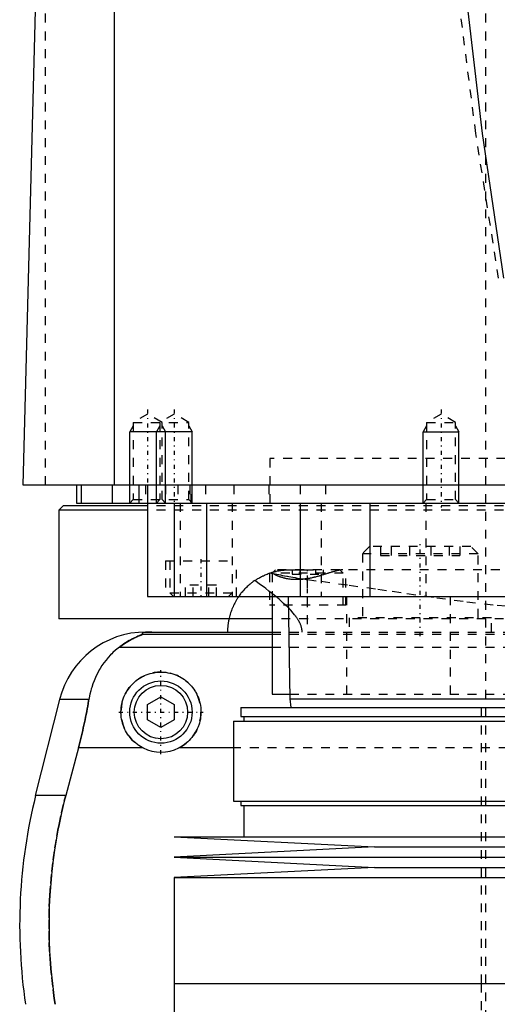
# Model space of a CAD drawing. Extents: x -90 to 90, y -319 to 984.
# Tile 6 of 11: x -62 to -9, y 18 to 129. Entities that reach past the tile are written whole.
import ezdxf

# ---------------------------------------------------------------- set-up
doc = ezdxf.new("R2010")
doc.units = 0
doc.linetypes.add('CENTER', pattern=[1.5, 0.45, -0.5, 0.05, -0.5])
doc.linetypes.add('DASHED', pattern=[2, 1, -1])
for name, color, linetype in [('AM_0', 7, 'CONTINUOUS'), ('AM_10', 7, 'CONTINUOUS'), ('AM_3', 7, 'DASHED'), ('AM_7', 7, 'CENTER')]:
    doc.layers.add(name, color=color, linetype=linetype)

msp = doc.modelspace()

# ---------------------------------------------------------------- linework, layer by layer
at = {"layer": 'AM_0', "color": 7, "linetype": 'CONTINUOUS'}
for p, q in [((-51.74, 76.5), (-51.74, 137.05)), ((-62, 76.5), (-60.5, 133.35)), ((62, 76.5), (-62, 76.5)), ((-56, 76.5), (-56, 74.5)), ((-55.47, 76.5), (-55.47, 74.5)), ((-52, 76.5), (-52, 74.5)), ((-49, 76.5), (-49, 74.5)), ((-48, 76.5), (-48, 64)), ((-57.5, 74.2), (-58, 73.7)), ((-48.01, 74.2), (-57.5, 74.2)), ((-56, 74.5), (56, 74.5)), ((-45, 74.5), (-45, 64)), ((-41.36, 74.5), (-41.36, 64)), ((-30.85, 74.5), (-30.85, 64)), ((-23, 74.5), (-23, 64)), ((-13, 74.5), (-13, 74.5)), ((-58, 73.7), (-58, 61.5)), ((-48.01, 73.7), (-58, 73.7)), ((-48, 64), (48, 64)), ((-34, 64), (-34, 53)), ((-32.18, 64), (-32, 52.5)), ((-34.04, 61.5), (-58, 61.5)), ((-48.19, 60), (-34, 60)), ((-48.57, 59.75), (-34, 59.75)), ((-51.17, 58.31), (-34, 58.31)), ((-60.6, 41.62), (-57.89, 52.43)), ((-54.6, 52.43), (-57.89, 52.43)), ((-48, 51.87), (-46.5, 52.73)), ((-46.5, 52.73), (-45, 51.87)), ((-34, 53), (-32.01, 53)), ((-32, 52.5), (-31.9, 51.5)), ((-32, 52.5), (32, 52.5)), ((-48, 50.13), (-48, 51.87)), ((-45, 51.87), (-45, 50.13)), ((-37.53, 51.5), (-37.53, 50.5)), ((-37.53, 51.5), (37.53, 51.5)), ((-46.5, 49.27), (-48, 50.13)), ((-45, 50.13), (-46.5, 49.27)), ((-38.33, 50), (-38.33, 41)), ((-38.33, 50), (38.33, 50)), ((-37.53, 50.5), (37.53, 50.5)), ((-37.17, 50.5), (-37.17, 50)), ((-55.78, 46.97), (-57.2, 41.62)), ((-48.5, 46.97), (-55.78, 46.97)), ((-38.33, 46.97), (-44.5, 46.97)), ((-57.2, 41.62), (-60.6, 41.62)), ((-38.33, 41), (38.33, 41)), ((-37.53, 41), (-37.53, 40.5)), ((-37.53, 40.5), (37.53, 40.5)), ((-37.17, 40.5), (-37.17, 37)), ((-45, 37), (-22.5, 35.85)), ((-45, 37), (45, 37)), ((-22.5, 35.85), (-45, 34.7)), ((-22.5, 35.85), (22.5, 35.85)), ((-45, 34.7), (-22.5, 33.55)), ((-45, 34.7), (45, 34.7)), ((-22.5, 33.55), (-45, 32.4)), ((-22.5, 33.55), (22.5, 33.55)), ((-45, 32.4), (-45, 20.5)), ((-45, 32.4), (45, 32.4)), ((-45, 20.5), (45, 20.5)), ((-45, 20.5), (-45, 7.1)), ((-45, 20.5), (0, 20.5))]:
    msp.add_line(p, q, dxfattribs=at)
for points in [[(-12.4, 133.35, 0), (-10.36, 116.04, 0), (-7.97, 99.77, 0)], [(-38.84, 61.5, 0), (-38.89, 61.25, 0), (-38.96, 60.74, 0), (-39, 60.25, 0), (-39, 60, 0)], [(-47.52, 60, 0), (-47.53, 60, 0), (-47.54, 60, 0), (-47.55, 60, 0), (-47.55, 60, 0), (-47.56, 60, 0), (-47.57, 60, 0), (-47.57, 60, 0), (-47.58, 60, 0), (-47.59, 60, 0), (-47.6, 60, 0), (-47.61, 60, 0), (-47.61, 60, 0), (-47.62, 60, 0), (-47.63, 60, 0), (-47.64, 60, 0), (-47.65, 60, 0), (-47.66, 60, 0), (-47.66, 60, 0), (-47.67, 60, 0), (-47.67, 60, 0), (-47.68, 60, 0), (-47.69, 60, 0), (-47.69, 60, 0), (-47.7, 60, 0), (-47.71, 60, 0), (-47.71, 60, 0), (-47.72, 60, 0), (-47.73, 60, 0), (-47.73, 60, 0), (-47.74, 60, 0), (-47.75, 60, 0), (-47.76, 60, 0), (-47.76, 60, 0), (-47.77, 60, 0), (-47.78, 60, 0), (-47.78, 60, 0), (-47.79, 60, 0), (-47.8, 60, 0), (-47.81, 60, 0), (-47.81, 60, 0), (-47.81, 60, 0), (-47.82, 60, 0), (-47.83, 59.99, 0), (-47.83, 59.99, 0), (-47.84, 59.99, 0), (-47.85, 59.99, 0), (-47.85, 59.99, 0), (-47.86, 59.99, 0), (-47.86, 59.99, 0), (-47.87, 59.99, 0), (-47.89, 59.99, 0), (-47.93, 59.99, 0), (-47.95, 59.99, 0), (-47.97, 59.99, 0), (-48, 59.99, 0), (-48.03, 59.98, 0), (-48.06, 59.98, 0), (-48.09, 59.98, 0), (-48.11, 59.98, 0), (-48.13, 59.98, 0), (-48.14, 59.98, 0), (-48.16, 59.97, 0), (-48.19, 59.97, 0), (-48.2, 59.97, 0), (-48.21, 59.97, 0), (-48.23, 59.97, 0), (-48.25, 59.96, 0), (-48.26, 59.96, 0), (-48.27, 59.96, 0), (-48.28, 59.96, 0), (-48.3, 59.96, 0), (-48.35, 59.95, 0), (-48.43, 59.93, 0), (-48.49, 59.92, 0), (-48.54, 59.9, 0), (-48.57, 59.89, 0), (-48.58, 59.88, 0), (-48.6, 59.87, 0), (-48.62, 59.86, 0), (-48.63, 59.84, 0), (-48.63, 59.83, 0), (-48.63, 59.81, 0), (-48.63, 59.8, 0), (-48.62, 59.79, 0), (-48.62, 59.78, 0), (-48.6, 59.77, 0), (-48.58, 59.75, 0), (-48.57, 59.75, 0)], [(-48.57, 59.75, 0), (-48.57, 59.75, 0), (-48.57, 59.74, 0), (-48.57, 59.74, 0), (-48.57, 59.74, 0), (-48.57, 59.74, 0), (-48.57, 59.74, 0), (-48.57, 59.73, 0), (-48.58, 59.73, 0), (-48.58, 59.73, 0), (-48.59, 59.72, 0), (-48.59, 59.72, 0), (-48.6, 59.72, 0), (-48.61, 59.71, 0), (-48.62, 59.71, 0), (-48.63, 59.71, 0), (-48.64, 59.7, 0), (-48.65, 59.7, 0), (-48.66, 59.69, 0), (-48.66, 59.69, 0), (-48.68, 59.68, 0), (-48.69, 59.68, 0), (-48.7, 59.68, 0), (-48.71, 59.67, 0), (-48.72, 59.67, 0), (-48.74, 59.66, 0), (-48.74, 59.66, 0), (-48.75, 59.65, 0), (-48.77, 59.65, 0), (-48.79, 59.64, 0), (-48.8, 59.63, 0), (-48.82, 59.63, 0), (-48.84, 59.62, 0), (-48.85, 59.62, 0), (-48.86, 59.61, 0), (-48.88, 59.6, 0), (-48.9, 59.6, 0), (-48.97, 59.57, 0), (-49.1, 59.52, 0), (-49.23, 59.46, 0), (-49.38, 59.39, 0), (-49.46, 59.36, 0), (-49.54, 59.32, 0), (-49.71, 59.23, 0), (-49.9, 59.14, 0), (-50.09, 59.03, 0), (-50.28, 58.92, 0), (-50.48, 58.79, 0), (-50.58, 58.73, 0), (-50.68, 58.66, 0), (-50.88, 58.53, 0), (-51.07, 58.38, 0), (-51.17, 58.31, 0)], [(-51.17, 58.31, 0), (-51.33, 58.19, 0), (-51.62, 57.95, 0), (-51.91, 57.69, 0), (-52.04, 57.56, 0), (-52.18, 57.42, 0), (-52.44, 57.14, 0), (-52.68, 56.85, 0), (-52.91, 56.55, 0), (-53.13, 56.24, 0), (-53.34, 55.91, 0), (-53.44, 55.75, 0), (-53.53, 55.58, 0), (-53.71, 55.24, 0), (-53.87, 54.88, 0), (-54.02, 54.53, 0), (-54.16, 54.16, 0), (-54.28, 53.78, 0), (-54.34, 53.6, 0), (-54.39, 53.4, 0), (-54.49, 53.02, 0), (-54.57, 52.62, 0), (-54.6, 52.43, 0)], [(-48.5, 46.97, 0), (-48.6, 47.02, 0), (-48.8, 47.13, 0), (-49, 47.26, 0), (-49.09, 47.32, 0), (-49.18, 47.39, 0), (-49.36, 47.53, 0), (-49.53, 47.67, 0), (-49.69, 47.82, 0), (-49.84, 47.98, 0), (-49.98, 48.15, 0), (-50.05, 48.24, 0), (-50.12, 48.33, 0), (-50.25, 48.52, 0), (-50.37, 48.71, 0), (-50.49, 48.91, 0), (-50.59, 49.12, 0), (-50.68, 49.33, 0), (-50.72, 49.44, 0), (-50.76, 49.55, 0), (-50.83, 49.76, 0), (-50.88, 49.99, 0), (-50.91, 50.1, 0), (-50.93, 50.21, 0), (-50.96, 50.43, 0), (-50.99, 50.65, 0), (-50.99, 50.76, 0), (-51, 50.87, 0), (-51, 51.08, 0), (-50.99, 51.3, 0), (-50.97, 51.51, 0), (-50.94, 51.73, 0), (-50.9, 51.95, 0), (-50.87, 52.06, 0), (-50.85, 52.17, 0), (-50.78, 52.38, 0), (-50.71, 52.59, 0), (-50.62, 52.8, 0), (-50.53, 53, 0), (-50.43, 53.2, 0), (-50.37, 53.29, 0), (-50.31, 53.39, 0), (-50.19, 53.57, 0), (-50.06, 53.75, 0), (-49.93, 53.92, 0), (-49.78, 54.08, 0), (-49.63, 54.23, 0), (-49.56, 54.3, 0), (-49.48, 54.37, 0), (-49.31, 54.51, 0), (-49.14, 54.65, 0), (-48.95, 54.77, 0), (-48.76, 54.89, 0), (-48.57, 55, 0), (-48.46, 55.05, 0), (-48.36, 55.1, 0), (-48.15, 55.19, 0), (-47.94, 55.26, 0), (-47.72, 55.33, 0), (-47.5, 55.39, 0), (-47.28, 55.43, 0), (-47.16, 55.45, 0), (-47.05, 55.47, 0), (-46.83, 55.49, 0), (-46.61, 55.5, 0), (-46.5, 55.5, 0), (-46.39, 55.5, 0), (-46.17, 55.49, 0), (-45.95, 55.47, 0), (-45.84, 55.45, 0), (-45.72, 55.43, 0), (-45.5, 55.39, 0), (-45.28, 55.33, 0), (-45.06, 55.26, 0), (-44.85, 55.19, 0), (-44.64, 55.1, 0), (-44.54, 55.05, 0), (-44.43, 55, 0), (-44.24, 54.89, 0), (-44.05, 54.77, 0), (-43.86, 54.65, 0), (-43.69, 54.51, 0), (-43.52, 54.37, 0), (-43.44, 54.3, 0), (-43.37, 54.23, 0), (-43.22, 54.08, 0), (-43.07, 53.92, 0), (-42.94, 53.75, 0), (-42.81, 53.57, 0), (-42.69, 53.39, 0), (-42.63, 53.29, 0), (-42.57, 53.2, 0), (-42.47, 53, 0), (-42.38, 52.8, 0), (-42.29, 52.59, 0), (-42.22, 52.38, 0), (-42.15, 52.17, 0), (-42.13, 52.06, 0), (-42.1, 51.95, 0), (-42.06, 51.73, 0), (-42.03, 51.51, 0), (-42.01, 51.3, 0), (-42, 51.08, 0), (-42, 50.87, 0), (-42.01, 50.76, 0), (-42.01, 50.65, 0), (-42.04, 50.43, 0), (-42.07, 50.21, 0), (-42.09, 50.1, 0), (-42.12, 49.99, 0), (-42.17, 49.76, 0), (-42.24, 49.55, 0), (-42.28, 49.44, 0), (-42.32, 49.33, 0), (-42.41, 49.12, 0), (-42.51, 48.91, 0), (-42.63, 48.71, 0), (-42.75, 48.52, 0), (-42.88, 48.33, 0), (-42.95, 48.24, 0), (-43.02, 48.15, 0), (-43.16, 47.98, 0), (-43.31, 47.82, 0), (-43.47, 47.67, 0), (-43.64, 47.53, 0), (-43.82, 47.39, 0), (-43.91, 47.32, 0), (-44, 47.26, 0), (-44.2, 47.13, 0), (-44.4, 47.02, 0), (-44.5, 46.97, 0)], [(-54.6, 52.43, 0), (-54.63, 52.27, 0), (-54.68, 51.97, 0), (-54.73, 51.66, 0), (-54.76, 51.51, 0), (-54.79, 51.35, 0), (-54.85, 51.05, 0), (-54.91, 50.74, 0), (-54.97, 50.44, 0), (-55.03, 50.13, 0), (-55.1, 49.83, 0), (-55.13, 49.68, 0), (-55.16, 49.52, 0), (-55.23, 49.22, 0), (-55.3, 48.92, 0), (-55.37, 48.63, 0), (-55.44, 48.33, 0), (-55.51, 48.03, 0), (-55.55, 47.88, 0), (-55.58, 47.73, 0), (-55.66, 47.42, 0), (-55.74, 47.12, 0), (-55.78, 46.97, 0)], [(-57.2, 41.62, 0), (-57.37, 40.98, 0), (-57.68, 39.69, 0), (-57.96, 38.38, 0), (-58.09, 37.72, 0), (-58.21, 37.05, 0), (-58.43, 35.73, 0), (-58.62, 34.4, 0), (-58.78, 33.07, 0), (-58.9, 31.75, 0), (-58.99, 30.44, 0), (-59.03, 29.79, 0), (-59.06, 29.15, 0), (-59.09, 27.88, 0), (-59.09, 26.64, 0), (-59.07, 25.38, 0), (-59.02, 24.1, 0), (-58.94, 22.8, 0), (-58.88, 22.14, 0), (-58.82, 21.48, 0), (-58.67, 20.16, 0), (-58.5, 18.82, 0), (-58.39, 18.16, 0)]]:
    msp.add_polyline3d(points, dxfattribs=at)
for radius in [3.5, 3]:
    msp.add_circle((-46.5, 51), radius, dxfattribs=at)
for centre, radius, start, end in [((-48.19, 50), 10, 90, 165.9622), ((-46.5, 51), 4.5, 243.6372, 296.3628), ((-2.39, 27.06), 60, 165.9622, 188.533)]:
    msp.add_arc(centre, radius, start, end, dxfattribs=at)
at = {"layer": 'AM_10', "color": 7, "linetype": 'CONTINUOUS'}
for p, q in [((-49.62, 83.16), (-50, 82.5)), ((-46.62, 83.16), (-47, 82.5)), ((-46.38, 83.16), (-46, 82.5)), ((-43.38, 83.16), (-43, 82.5)), ((-16.62, 83.16), (-17, 82.5)), ((-13.38, 83.16), (-13, 82.5)), ((-50, 74.5), (-50, 82.5)), ((-43, 82.5), (-50, 82.5)), ((-47, 74.5), (-47, 82.5)), ((-46, 74.5), (-46, 82.5)), ((-43, 74.5), (-43, 82.5)), ((-17, 74.5), (-17, 82.5)), ((-17, 82.5), (-13, 82.5)), ((-13, 74.5), (-13, 82.5))]:
    msp.add_line(p, q, dxfattribs=at)
at = {"layer": 'AM_3', "color": 6, "linetype": 'DASHED'}
for p, q in [((-10, 613.5), (-10, -10.5)), ((-59.5, 76.5), (-59.5, 135.49)), ((-48, 84.5), (-49.62, 83.56)), ((-46.38, 83.56), (-48, 84.5)), ((-45, 84.5), (-46.62, 83.56)), ((-43.38, 83.56), (-45, 84.5)), ((-15, 84.5), (-16.62, 83.56)), ((-13.38, 83.56), (-15, 84.5)), ((-49.62, 83.56), (-49.62, 74.88)), ((-49.62, 83.56), (-43.38, 83.56)), ((-46.62, 83.56), (-46.62, 74.88)), ((-46.38, 74.88), (-46.38, 83.56)), ((-43.38, 74.88), (-43.38, 83.56)), ((-16.62, 83.56), (-16.62, 74.88)), ((-16.62, 83.56), (-13.38, 83.56)), ((-13.38, 74.88), (-13.38, 83.56)), ((-34.25, 79.5), (-34.25, 74.2)), ((34.25, 79.5), (-34.25, 79.5)), ((-48.25, 76.5), (-48.25, 74.5)), ((-46, 76.5), (-46, 74.5)), ((-44.59, 76.5), (-44.59, 74.5)), ((-43.24, 76.5), (-43.24, 74.5)), ((-43.09, 74.5), (-43.09, 76.5)), ((-41.5, 76.5), (-41.5, 74.5)), ((-38.29, 76.5), (-38.29, 74.5)), ((-34.38, 76.5), (-34.38, 74.5)), ((-30.84, 76.5), (-30.84, 74.5)), ((-28, 76.5), (-28, 74.5)), ((-49.62, 74.88), (-50, 74.5)), ((-49.62, 74.88), (-43.38, 74.88)), ((48.01, 74.2), (-48.01, 74.2)), ((-46.62, 74.88), (-47, 74.5)), ((-46, 74.5), (-46.38, 74.88)), ((-44.34, 74.5), (-44.34, 64)), ((-43, 74.5), (-43.38, 74.88)), ((-38.5, 74.5), (-38.5, 64)), ((-28.48, 74.5), (-28.48, 64)), ((-16.62, 74.88), (-17, 74.5)), ((-16.7, 74.5), (-16.7, 64)), ((-16.62, 74.88), (-13.38, 74.88)), ((-13, 74.5), (-13.38, 74.88)), ((48.01, 73.7), (-48.01, 73.7)), ((-23.04, 69.6), (-23.84, 68.8)), ((-23.84, 68.8), (-23.84, 61.6)), ((-10.84, 68.8), (-23.84, 68.8)), ((-11.64, 69.6), (-23.04, 69.6)), ((-21.8, 69.6), (-21.8, 68.6)), ((-20.61, 69.6), (-20.61, 68.6)), ((-18.54, 69.6), (-18.54, 68.6)), ((-16.15, 69.6), (-16.15, 68.6)), ((-14.07, 69.6), (-14.07, 68.6)), ((-12.88, 69.6), (-12.88, 68.6)), ((-10.84, 68.8), (-11.64, 69.6)), ((-10.84, 61.6), (-10.84, 68.8)), ((-46, 68), (-46, 64)), ((-46, 68), (-38, 68)), ((-45.5, 68), (-45.5, 64.4)), ((-38, 64), (-38, 68)), ((-21.8, 68.6), (-12.88, 68.6)), ((-34.3, 66.61), (-34.3, 63)), ((-33.6, 67), (-34, 66.6)), ((-34, 66.6), (-34, 64)), ((-26, 66.6), (-34, 66.6)), ((33.6, 67), (-33.6, 67)), ((-31.73, 67), (-31.73, 66.5)), ((-31.73, 66.5), (-28.27, 66.5)), ((-30.87, 67), (-30.87, 66.5)), ((-29.13, 67), (-29.13, 66.5)), ((-28.27, 67), (-28.27, 66.5)), ((-26, 66.6), (-26.4, 67)), ((-26, 63), (-26, 66.6)), ((-25.7, 63), (-25.7, 67)), ((-30.04, 65.9), (-30.04, 60)), ((-45.5, 64.4), (-45.1, 64)), ((-45.5, 64.4), (-38.5, 64.4)), ((-43.73, 64), (-43.73, 65.25)), ((-40.27, 65.25), (-43.73, 65.25)), ((-42.87, 64), (-42.87, 65.25)), ((-41.13, 64), (-41.13, 65.25)), ((-40.27, 64), (-40.27, 65.25)), ((-38.9, 64), (-38.5, 64.4)), ((-25.65, 64), (-25.65, 53)), ((-13.98, 64), (-13.98, 53)), ((-25.7, 63), (-34.3, 63)), ((34.04, 61.5), (-34.04, 61.5)), ((-25.34, 61.6), (-25.34, 60)), ((-9.34, 61.6), (-25.34, 61.6)), ((-9.34, 60), (-9.34, 61.6)), ((-34, 60), (34, 60)), ((-34, 59.75), (34, 59.75)), ((-34, 58.31), (34, 58.31)), ((-32.01, 53), (32.01, 53)), ((-10.5, 51.5), (-10.5, 20.5)), ((44.5, 46.97), (-38.33, 46.97)), ((-10.5, 20.5), (-10.5, -10.5))]:
    msp.add_line(p, q, dxfattribs=at)
for points in [[(-8.52, 99.76, 0), (-11.09, 116.03, 0), (-13.28, 133.35, 0)], [(-35.94, 65.78, 0), (-35.9, 65.82, 0), (-35.8, 65.88, 0), (-35.7, 65.94, 0), (-35.65, 65.98, 0), (-35.6, 66.01, 0), (-35.49, 66.07, 0), (-35.39, 66.12, 0), (-35.29, 66.18, 0), (-35.19, 66.23, 0), (-35.08, 66.28, 0), (-35.03, 66.31, 0), (-34.98, 66.33, 0), (-34.87, 66.38, 0), (-34.77, 66.43, 0), (-34.66, 66.47, 0), (-34.55, 66.52, 0), (-34.45, 66.56, 0), (-34.39, 66.58, 0), (-34.34, 66.6, 0), (-34.23, 66.63, 0), (-34.12, 66.67, 0), (-34.07, 66.69, 0)], [(-34.3, 66.61, 0), (-34.3, 66.61, 0), (-34.3, 66.61, 0), (-34.29, 66.61, 0), (-34.29, 66.62, 0), (-34.28, 66.62, 0), (-34.27, 66.62, 0), (-34.26, 66.63, 0), (-34.24, 66.63, 0), (-34.22, 66.64, 0), (-34.2, 66.65, 0), (-34.19, 66.65, 0), (-34.18, 66.65, 0), (-34.15, 66.66, 0), (-34.12, 66.67, 0), (-34.08, 66.68, 0), (-34.05, 66.69, 0), (-34.01, 66.71, 0), (-33.99, 66.71, 0), (-33.97, 66.72, 0), (-33.92, 66.73, 0), (-33.87, 66.74, 0), (-33.85, 66.75, 0)], [(-34.3, 66.61, 0), (-34.3, 66.61, 0), (-34.3, 66.61, 0), (-34.29, 66.61, 0), (-34.29, 66.62, 0), (-34.28, 66.62, 0), (-34.27, 66.62, 0), (-34.26, 66.63, 0), (-34.24, 66.63, 0), (-34.22, 66.64, 0), (-34.2, 66.65, 0), (-34.19, 66.65, 0), (-34.18, 66.65, 0), (-34.15, 66.66, 0), (-34.12, 66.67, 0), (-34.08, 66.68, 0), (-34.05, 66.69, 0), (-34.01, 66.71, 0), (-33.99, 66.71, 0), (-33.97, 66.72, 0), (-33.92, 66.73, 0), (-33.87, 66.74, 0), (-33.85, 66.75, 0)], [(-34.2, 66.65, 0), (-34.1, 66.63, 0), (-33.89, 66.59, 0), (-33.68, 66.54, 0), (-33.58, 66.52, 0), (-33.47, 66.5, 0), (-33.26, 66.46, 0), (-33.04, 66.41, 0), (-32.82, 66.37, 0), (-32.59, 66.32, 0), (-32.36, 66.28, 0), (-32.25, 66.26, 0), (-32.13, 66.24, 0), (-31.9, 66.19, 0), (-31.66, 66.15, 0), (-31.42, 66.11, 0), (-31.17, 66.07, 0), (-30.93, 66.03, 0), (-30.8, 66.01, 0), (-30.68, 65.99, 0), (-30.43, 65.96, 0), (-30.17, 65.92, 0), (-30.04, 65.9, 0)], [(-26.03, 67, 0), (-26.05, 67, 0), (-26.09, 67, 0), (-26.13, 67, 0), (-26.15, 66.99, 0), (-26.18, 66.99, 0), (-26.22, 66.99, 0), (-26.27, 66.98, 0), (-26.32, 66.97, 0), (-26.37, 66.96, 0), (-26.42, 66.95, 0), (-26.45, 66.95, 0), (-26.48, 66.94, 0), (-26.54, 66.93, 0), (-26.59, 66.92, 0), (-26.66, 66.9, 0), (-26.72, 66.89, 0), (-26.78, 66.87, 0), (-26.81, 66.86, 0), (-26.84, 66.85, 0), (-26.91, 66.83, 0), (-26.98, 66.81, 0), (-27.01, 66.81, 0), (-27.05, 66.8, 0), (-27.12, 66.77, 0), (-27.19, 66.75, 0), (-27.23, 66.74, 0), (-27.26, 66.73, 0), (-27.34, 66.71, 0), (-27.41, 66.69, 0), (-27.49, 66.66, 0), (-27.57, 66.64, 0), (-27.65, 66.61, 0), (-27.69, 66.6, 0), (-27.73, 66.59, 0), (-27.81, 66.56, 0), (-27.89, 66.54, 0), (-27.98, 66.51, 0), (-28.06, 66.49, 0), (-28.14, 66.46, 0), (-28.19, 66.45, 0), (-28.23, 66.43, 0), (-28.32, 66.41, 0), (-28.41, 66.38, 0), (-28.49, 66.36, 0), (-28.58, 66.33, 0), (-28.67, 66.31, 0), (-28.72, 66.29, 0), (-28.76, 66.28, 0), (-28.86, 66.25, 0), (-28.95, 66.23, 0), (-29.04, 66.21, 0), (-29.13, 66.18, 0), (-29.23, 66.16, 0), (-29.27, 66.15, 0), (-29.32, 66.14, 0), (-29.42, 66.11, 0), (-29.51, 66.09, 0), (-29.61, 66.07, 0), (-29.7, 66.05, 0), (-29.8, 66.03, 0), (-29.85, 66.03, 0), (-29.89, 66.02, 0), (-29.99, 66, 0), (-30.09, 65.98, 0), (-30.14, 65.98, 0), (-30.18, 65.97, 0), (-30.28, 65.96, 0), (-30.38, 65.94, 0), (-30.43, 65.94, 0), (-30.48, 65.93, 0), (-30.57, 65.92, 0), (-30.67, 65.91, 0), (-30.77, 65.9, 0), (-30.86, 65.9, 0), (-30.96, 65.89, 0), (-31.01, 65.89, 0), (-31.05, 65.89, 0), (-31.15, 65.89, 0), (-31.24, 65.89, 0), (-31.33, 65.89, 0), (-31.43, 65.89, 0), (-31.52, 65.89, 0), (-31.56, 65.89, 0), (-31.61, 65.9, 0), (-31.7, 65.9, 0), (-31.79, 65.91, 0), (-31.87, 65.92, 0), (-31.96, 65.93, 0), (-32.05, 65.94, 0), (-32.09, 65.94, 0), (-32.13, 65.95, 0), (-32.22, 65.96, 0), (-32.3, 65.98, 0), (-32.38, 65.99, 0), (-32.46, 66.01, 0), (-32.54, 66.03, 0), (-32.58, 66.04, 0), (-32.62, 66.05, 0), (-32.69, 66.07, 0), (-32.77, 66.09, 0), (-32.84, 66.11, 0), (-32.91, 66.13, 0), (-32.98, 66.15, 0), (-33.01, 66.16, 0), (-33.05, 66.17, 0), (-33.11, 66.2, 0), (-33.18, 66.22, 0), (-33.21, 66.23, 0), (-33.24, 66.24, 0), (-33.3, 66.27, 0), (-33.36, 66.29, 0), (-33.39, 66.31, 0), (-33.42, 66.32, 0), (-33.48, 66.35, 0), (-33.53, 66.37, 0), (-33.59, 66.4, 0), (-33.64, 66.42, 0), (-33.69, 66.45, 0), (-33.71, 66.46, 0), (-33.74, 66.48, 0), (-33.78, 66.5, 0), (-33.83, 66.53, 0), (-33.87, 66.55, 0), (-33.91, 66.58, 0), (-33.95, 66.6, 0), (-33.97, 66.62, 0), (-33.99, 66.63, 0), (-34.02, 66.65, 0), (-34.05, 66.68, 0), (-34.07, 66.69, 0)], [(-33.85, 66.75, 0), (-33.82, 66.76, 0), (-33.74, 66.78, 0), (-33.67, 66.8, 0), (-33.63, 66.81, 0), (-33.58, 66.82, 0), (-33.5, 66.84, 0), (-33.41, 66.86, 0), (-33.32, 66.87, 0), (-33.22, 66.89, 0), (-33.12, 66.91, 0), (-33.07, 66.92, 0), (-33.02, 66.93, 0), (-32.92, 66.94, 0), (-32.81, 66.95, 0), (-32.69, 66.97, 0), (-32.58, 66.98, 0), (-32.45, 66.99, 0), (-32.39, 66.99, 0), (-32.33, 66.99, 0), (-32.2, 67, 0), (-32.07, 67, 0), (-32, 67, 0)], [(-33.85, 66.75, 0), (-33.82, 66.76, 0), (-33.76, 66.77, 0), (-33.7, 66.79, 0), (-33.66, 66.8, 0), (-33.63, 66.81, 0), (-33.56, 66.82, 0), (-33.49, 66.84, 0), (-33.41, 66.86, 0), (-33.34, 66.87, 0), (-33.26, 66.89, 0), (-33.22, 66.89, 0), (-33.17, 66.9, 0), (-33.09, 66.91, 0), (-33.01, 66.93, 0), (-32.92, 66.94, 0), (-32.83, 66.95, 0), (-32.73, 66.96, 0), (-32.68, 66.97, 0), (-32.63, 66.97, 0), (-32.53, 66.98, 0), (-32.43, 66.99, 0), (-32.38, 66.99, 0)], [(-32.38, 66.99, 0), (-32.3, 66.99, 0), (-32.15, 66.99, 0), (-32, 66.99, 0), (-31.92, 66.98, 0), (-31.84, 66.98, 0), (-31.68, 66.98, 0), (-31.51, 66.98, 0), (-31.35, 66.98, 0), (-31.18, 66.98, 0), (-31.01, 66.98, 0), (-30.92, 66.98, 0), (-30.84, 66.99, 0), (-30.66, 66.99, 0), (-30.49, 66.99, 0), (-30.31, 66.99, 0), (-30.13, 66.99, 0), (-29.96, 67, 0), (-29.87, 67, 0), (-29.78, 67, 0), (-29.61, 67, 0), (-29.43, 67, 0), (-29.34, 67, 0)], [(-35.94, 65.78, 0), (-36, 65.74, 0), (-36.12, 65.66, 0), (-36.24, 65.57, 0), (-36.3, 65.53, 0), (-36.35, 65.48, 0), (-36.47, 65.39, 0), (-36.58, 65.3, 0), (-36.68, 65.2, 0), (-36.79, 65.11, 0), (-36.89, 65.01, 0), (-36.94, 64.96, 0), (-36.99, 64.91, 0), (-37.09, 64.81, 0), (-37.18, 64.7, 0), (-37.28, 64.6, 0), (-37.37, 64.49, 0), (-37.46, 64.39, 0), (-37.5, 64.33, 0), (-37.54, 64.28, 0), (-37.62, 64.17, 0), (-37.71, 64.06, 0), (-37.75, 64, 0)], [(-30.62, 60, 0), (-30.62, 60.04, 0), (-30.62, 60.11, 0), (-30.63, 60.19, 0), (-30.63, 60.22, 0), (-30.64, 60.26, 0), (-30.65, 60.34, 0), (-30.66, 60.41, 0), (-30.68, 60.48, 0), (-30.7, 60.55, 0), (-30.72, 60.63, 0), (-30.73, 60.66, 0), (-30.74, 60.7, 0), (-30.76, 60.77, 0), (-30.79, 60.84, 0), (-30.82, 60.9, 0), (-30.85, 60.97, 0), (-30.88, 61.04, 0), (-30.9, 61.07, 0), (-30.91, 61.1, 0), (-30.95, 61.17, 0), (-30.98, 61.23, 0), (-31, 61.26, 0), (-31.02, 61.29, 0), (-31.06, 61.35, 0), (-31.09, 61.42, 0), (-31.11, 61.45, 0), (-31.13, 61.48, 0), (-31.17, 61.54, 0), (-31.21, 61.6, 0), (-31.26, 61.65, 0), (-31.3, 61.71, 0), (-31.34, 61.77, 0), (-31.36, 61.8, 0), (-31.39, 61.83, 0), (-31.43, 61.88, 0), (-31.48, 61.94, 0), (-31.64, 62.13, 0), (-31.91, 62.44, 0), (-32.21, 62.74, 0), (-32.53, 63.05, 0), (-32.7, 63.21, 0), (-32.87, 63.36, 0), (-33.22, 63.68, 0), (-33.59, 63.99, 0), (-33.97, 64.3, 0), (-34.35, 64.6, 0), (-34.72, 64.89, 0), (-34.9, 65.03, 0), (-35.08, 65.16, 0), (-35.44, 65.42, 0), (-35.78, 65.67, 0), (-35.94, 65.78, 0)], [(-30.04, 65.9, 0), (-28.5, 65.7, 0), (-25.34, 65.27, 0), (-22.12, 64.81, 0), (-20.48, 64.58, 0), (-18.83, 64.34, 0), (-15.49, 63.86, 0), (-12.11, 63.41, 0), (-8.69, 63.02, 0), (-5.23, 62.71, 0)], [(-37.75, 64, 0), (-37.79, 63.93, 0), (-37.88, 63.8, 0), (-37.96, 63.67, 0), (-38, 63.6, 0), (-38.04, 63.54, 0), (-38.12, 63.4, 0), (-38.19, 63.26, 0), (-38.26, 63.13, 0), (-38.33, 62.99, 0), (-38.39, 62.85, 0), (-38.42, 62.78, 0), (-38.45, 62.71, 0), (-38.51, 62.57, 0), (-38.57, 62.43, 0), (-38.62, 62.29, 0), (-38.66, 62.14, 0), (-38.71, 62, 0), (-38.73, 61.93, 0), (-38.75, 61.86, 0), (-38.79, 61.71, 0), (-38.82, 61.57, 0), (-38.84, 61.5, 0)], [(-51.17, 58.31, 0), (-51.06, 58.39, 0), (-50.84, 58.55, 0), (-50.63, 58.69, 0), (-50.53, 58.76, 0), (-50.43, 58.83, 0), (-50.23, 58.95, 0), (-50.04, 59.06, 0), (-49.85, 59.16, 0), (-49.68, 59.25, 0), (-49.52, 59.33, 0), (-49.44, 59.37, 0), (-49.36, 59.4, 0), (-49.22, 59.46, 0), (-49.09, 59.52, 0), (-48.96, 59.57, 0), (-48.89, 59.6, 0), (-48.88, 59.61, 0), (-48.86, 59.61, 0), (-48.85, 59.62, 0), (-48.84, 59.62, 0), (-48.82, 59.63, 0), (-48.8, 59.64, 0), (-48.78, 59.64, 0), (-48.77, 59.65, 0), (-48.75, 59.66, 0), (-48.74, 59.66, 0), (-48.73, 59.66, 0), (-48.72, 59.67, 0), (-48.7, 59.67, 0), (-48.7, 59.68, 0), (-48.69, 59.68, 0), (-48.68, 59.69, 0), (-48.66, 59.69, 0), (-48.66, 59.69, 0), (-48.65, 59.7, 0), (-48.64, 59.7, 0), (-48.63, 59.71, 0), (-48.62, 59.71, 0), (-48.61, 59.71, 0), (-48.6, 59.72, 0), (-48.59, 59.72, 0), (-48.59, 59.72, 0), (-48.58, 59.73, 0), (-48.58, 59.73, 0), (-48.57, 59.73, 0), (-48.57, 59.74, 0), (-48.57, 59.74, 0), (-48.57, 59.74, 0), (-48.57, 59.74, 0), (-48.57, 59.74, 0), (-48.57, 59.75, 0), (-48.57, 59.75, 0)], [(-55.78, 46.97, 0), (-55.74, 47.12, 0), (-55.66, 47.42, 0), (-55.58, 47.73, 0), (-55.55, 47.88, 0), (-55.51, 48.03, 0), (-55.44, 48.33, 0), (-55.37, 48.63, 0), (-55.3, 48.92, 0), (-55.23, 49.22, 0), (-55.16, 49.52, 0), (-55.13, 49.68, 0), (-55.1, 49.83, 0), (-55.03, 50.13, 0), (-54.97, 50.44, 0), (-54.91, 50.74, 0), (-54.85, 51.05, 0), (-54.79, 51.35, 0), (-54.76, 51.51, 0), (-54.73, 51.66, 0), (-54.68, 51.97, 0), (-54.63, 52.27, 0), (-54.6, 52.43, 0)], [(-58.39, 18.16, 0), (-58.5, 18.82, 0), (-58.67, 20.16, 0), (-58.82, 21.48, 0), (-58.88, 22.14, 0), (-58.94, 22.8, 0), (-59.02, 24.1, 0), (-59.07, 25.38, 0), (-59.09, 26.64, 0), (-59.09, 27.88, 0), (-59.06, 29.15, 0), (-59.03, 29.79, 0), (-58.99, 30.44, 0), (-58.9, 31.75, 0), (-58.78, 33.07, 0), (-58.62, 34.4, 0), (-58.43, 35.73, 0), (-58.21, 37.05, 0), (-58.09, 37.72, 0), (-57.96, 38.38, 0), (-57.68, 39.69, 0), (-57.37, 40.98, 0), (-57.2, 41.62, 0)]]:
    msp.add_polyline3d(points, dxfattribs=at)
msp.add_arc((-46.5, 51), 4.5, 296.3628, 243.6372, dxfattribs=at)
at = {"layer": 'AM_7', "color": 4, "linetype": 'CENTER'}
for p, q in [((-48, 85), (-48, 74)), ((-45, 85), (-45, 74)), ((-15, 85), (-15, 74)), ((-17.34, 59.52), (-17.34, 70.08)), ((-42, 68.2), (-42, 63.8)), ((-30, 62.8), (-30, 67.2)), ((-46.5, 46.27), (-46.5, 55.73)), ((-51.22, 51), (-41.77, 51))]:
    msp.add_line(p, q, dxfattribs=at)

doc.saveas('drawing.dxf')
